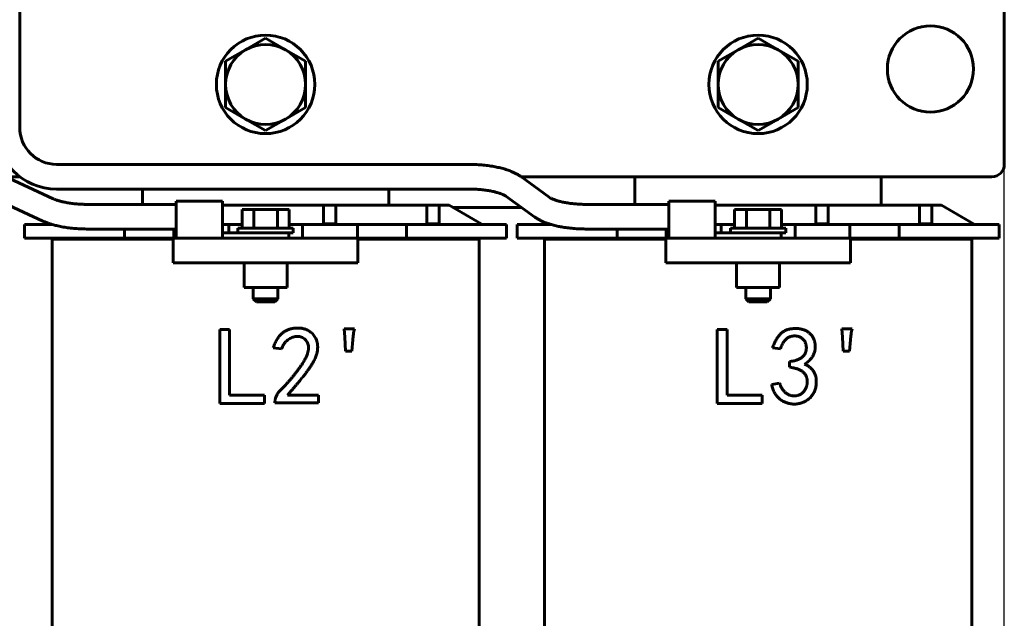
# Model space of a CAD drawing. Header units: millimetres. Extents: x 0 to 297, y 0 to 420.
# Tile 4 of 7: x 92 to 172, y 155 to 204. Entities that reach past the tile are written whole.
import ezdxf

# ---------------------------------------------------------------- set-up
doc = ezdxf.new("R2010")
doc.units = ezdxf.units.MM
doc.linetypes.add('K5LT_BASIC', pattern=[0])
doc.linetypes.add('K5LT_THIN', pattern=[0])
doc.layers.add('Системный слой', color=7, linetype='Continuous')
doc.styles.add('KDIMTEXTSTYLE', font='GOST_AU.SHX', dxfattribs={"width": 0.96, "oblique": 15, "height": 5})
doc.dimstyles.new('KDIMSTYLE (0.50)', dxfattribs={"dimtxt": 5, "dimasz": 1, "dimexe": 2, "dimexo": 0, "dimgap": 1, "dimtad": 1, "dimlfac": 2, "dimtxsty": 'KDIMTEXTSTYLE', "dimsah": 1, "dimcen": 0, "dimdle": 1, "dimadec": 0, "dimazin": 0, "dimtfac": 0.667, "dimtmove": 0, "dimatfit": 3, "dimfxl": 1, "dimtvp": 1, "dimtolj": 1, "dimtzin": 0, "dimarcsym": 0})

# ---------------------------------------------------------------- blocks, each defined once
blk = doc.blocks.new('U7')
at = {"layer": 'Системный слой', "color": 150, "linetype": 'K5LT_BASIC', "lineweight": 60, "true_color": 0x0080ff}
for p, q in [((152.282, 181.083), (151.532, 181.083)), ((153.032, 181.083), (152.282, 181.083))]:
    blk.add_line(p, q, dxfattribs=at)
blk = doc.blocks.new('U8')
at = {"layer": 'Системный слой', "color": 150, "linetype": 'K5LT_BASIC', "lineweight": 60, "true_color": 0x0080ff}
for p, q in [((151.282, 181.333), (152.282, 181.333)), ((152.282, 181.333), (153.282, 181.333))]:
    blk.add_line(p, q, dxfattribs=at)
blk = doc.blocks.new('U9')
at = {"layer": 'Системный слой', "color": 150, "linetype": 'K5LT_BASIC', "lineweight": 60, "true_color": 0x0080ff}
for p, q in [((122.282, 188.928), (122.282, 190.253)), ((122.282, 124.253), (122.282, 126.528))]:
    blk.add_line(p, q, dxfattribs=at)
blk = doc.blocks.new('U10')
at = {"layer": 'Системный слой', "color": 150, "linetype": 'K5LT_BASIC', "lineweight": 60, "true_color": 0x0080ff}
for p, q in [((102.282, 190.253), (102.282, 189.003)), ((102.282, 126.528), (102.282, 124.253))]:
    blk.add_line(p, q, dxfattribs=at)
blk = doc.blocks.new('U12')
at = {"layer": 'Системный слой', "color": 150, "linetype": 'K5LT_BASIC', "lineweight": 60, "true_color": 0x0080ff}
for p, q in [((91.18, 191.253), (92.306, 191.253)), ((133.014, 191.253), (171.282, 191.253))]:
    blk.add_line(p, q, dxfattribs=at)
blk = doc.blocks.new('U13')
at = {"layer": 'Системный слой', "color": 150, "linetype": 'K5LT_BASIC', "lineweight": 60, "true_color": 0x0080ff}
for p, q in [((112.282, 181.083), (111.532, 181.083)), ((113.032, 181.083), (112.282, 181.083))]:
    blk.add_line(p, q, dxfattribs=at)
blk = doc.blocks.new('U14')
at = {"layer": 'Системный слой', "color": 150, "linetype": 'K5LT_BASIC', "lineweight": 60, "true_color": 0x0080ff}
for p, q in [((111.282, 181.333), (112.282, 181.333)), ((112.282, 181.333), (113.282, 181.333))]:
    blk.add_line(p, q, dxfattribs=at)
blk = doc.blocks.new('U18')
at = {"layer": 'Системный слой', "color": 150, "linetype": 'K5LT_BASIC', "lineweight": 60, "true_color": 0x0080ff}
for p, q in [((108.787, 188.928), (116.982, 188.928)), ((117.982, 188.928), (125.382, 188.928)), ((126.382, 188.928), (127.184, 188.928))]:
    blk.add_line(p, q, dxfattribs=at)
blk = doc.blocks.new('U20')
at = {"layer": 'Системный слой', "color": 150, "linetype": 'K5LT_BASIC', "lineweight": 60, "true_color": 0x0080ff}
for p, q in [((99.932, 186.178), (104.782, 186.178)), ((119.782, 186.178), (124.632, 186.178))]:
    blk.add_line(p, q, dxfattribs=at)
blk = doc.blocks.new('U21')
at = {"layer": 'Системный слой', "color": 150, "linetype": 'K5LT_BASIC', "lineweight": 60, "true_color": 0x0080ff}
for p, q in [((148.787, 188.928), (156.982, 188.928)), ((157.982, 188.928), (165.382, 188.928)), ((166.382, 188.928), (167.184, 188.928))]:
    blk.add_line(p, q, dxfattribs=at)
blk = doc.blocks.new('U22')
at = {"layer": 'Системный слой', "color": 150, "linetype": 'K5LT_BASIC', "lineweight": 60, "true_color": 0x0080ff}
for p, q in [((139.932, 186.178), (144.782, 186.178)), ((159.782, 186.178), (164.632, 186.178))]:
    blk.add_line(p, q, dxfattribs=at)
blk = doc.blocks.new('U26')
at = {"layer": 'Системный слой', "color": 150, "linetype": 'K5LT_BASIC', "lineweight": 60, "true_color": 0x0080ff}
for p, q in [((105.024, 189.263), (105.024, 187.758)), ((105.024, 187.758), (105.024, 186.253))]:
    blk.add_line(p, q, dxfattribs=at)
blk = doc.blocks.new('U27')
at = {"layer": 'Системный слой', "color": 150, "linetype": 'K5LT_BASIC', "lineweight": 60, "true_color": 0x0080ff}
for p, q in [((145.024, 189.263), (145.024, 187.758)), ((145.024, 187.758), (145.024, 186.253))]:
    blk.add_line(p, q, dxfattribs=at)
blk = doc.blocks.new('U28')
at = {"layer": 'Системный слой', "color": 150, "linetype": 'K5LT_BASIC', "lineweight": 60, "true_color": 0x0080ff}
for p, q in [((162.282, 188.928), (162.282, 191.253)), ((162.282, 124.253), (162.282, 126.528))]:
    blk.add_line(p, q, dxfattribs=at)
blk = doc.blocks.new('U29')
at = {"layer": 'Системный слой', "color": 150, "linetype": 'K5LT_BASIC', "lineweight": 60, "true_color": 0x0080ff}
for p, q in [((142.282, 191.253), (142.282, 189.003)), ((142.282, 126.528), (142.282, 124.253))]:
    blk.add_line(p, q, dxfattribs=at)
blk = doc.blocks.new('KDIMARROW_01')
at = {"layer": 'Системный слой'}
blk.add_hatch(color=0, dxfattribs=at).paths.add_polyline_path([(0, 0), (-5, 0.658), (-4.5, 0), (-5, -0.658)])
at = {"layer": 'Системный слой', "color": 0, "linetype": 'K5LT_THIN', "lineweight": 18}
for p, q in [((-4.5, 0), (-5, 0.658)), ((-5, 0.658), (0, 0)), ((0, 0), (-5, -0.658)), ((-5, -0.658), (-4.5, 0)), ((0, 0), (-1, 0))]:
    blk.add_line(p, q, dxfattribs=at)

msp = doc.modelspace()

# ---------------------------------------------------------------- linework, layer by layer
at = {"layer": 'Системный слой', "color": 150, "linetype": 'K5LT_BASIC', "lineweight": 60, "true_color": 0x0080ff}
for p, q in [((92.3056, 217.2529), (92.3056, 195.2529)), ((172.2821, 192.2529), (172.2821, 207.7529)), ((112.2821, 202.5056), (110.6571, 201.5674)), ((113.9071, 201.5674), (112.2821, 202.5056)), ((152.2821, 202.5056), (150.6571, 201.5674)), ((153.9071, 201.5674), (152.2821, 202.5056)), ((110.6571, 201.5674), (109.0321, 200.6292)), ((115.5321, 200.6292), (113.9071, 201.5674)), ((150.6571, 201.5674), (149.0321, 200.6292)), ((155.5321, 200.6292), (153.9071, 201.5674)), ((109.0321, 200.6292), (109.0321, 198.7529)), ((115.5321, 198.7529), (115.5321, 200.6292)), ((149.0321, 200.6292), (149.0321, 198.7529)), ((155.5321, 198.7529), (155.5321, 200.6292)), ((109.0321, 198.7529), (109.0321, 196.8765)), ((115.5321, 196.8765), (115.5321, 198.7529)), ((149.0321, 198.7529), (149.0321, 196.8765)), ((155.5321, 196.8765), (155.5321, 198.7529)), ((109.0321, 196.8765), (110.6571, 195.9383)), ((113.9071, 195.9383), (115.5321, 196.8765)), ((149.0321, 196.8765), (150.6571, 195.9383)), ((153.9071, 195.9383), (155.5321, 196.8765)), ((110.6571, 195.9383), (112.2821, 195.0001)), ((112.2821, 195.0001), (113.9071, 195.9383)), ((150.6571, 195.9383), (152.2821, 195.0001)), ((152.2821, 195.0001), (153.9071, 195.9383)), ((95.3056, 192.2529), (128.7664, 192.2529)), ((91.0093, 191.3322), (95.0282, 189.4663)), ((132.9716, 191.2831), (135.3105, 189.5939)), ((95.3056, 190.2529), (128.7664, 190.2529)), ((131.8006, 189.6618), (134.1395, 187.9726)), ((90.167, 189.5182), (94.186, 187.6523)), ((97.8354, 189.0029), (105.0243, 189.0029)), ((105.0243, 189.2629), (108.7868, 189.2629)), ((108.7868, 187.7579), (108.7868, 189.2629)), ((116.9821, 187.4279), (116.9821, 188.9279)), ((116.9821, 188.9279), (117.9821, 188.9279)), ((117.9821, 188.9279), (117.9821, 187.4279)), ((125.3821, 188.9279), (126.3821, 188.9279)), ((125.3821, 187.4279), (125.3821, 188.9279)), ((126.3821, 188.9279), (126.3821, 187.4279)), ((129.7821, 187.4279), (127.184, 188.9279)), ((133.0591, 188.7529), (127.4871, 188.7529)), ((138.3447, 189.0029), (145.0243, 189.0029)), ((145.0243, 189.2629), (148.7868, 189.2629)), ((148.7868, 187.7579), (148.7868, 189.2629)), ((156.9821, 188.9279), (157.9821, 188.9279)), ((156.9821, 187.4279), (156.9821, 188.9279)), ((157.9821, 188.9279), (157.9821, 187.4279)), ((165.3821, 187.4279), (165.3821, 188.9279)), ((165.3821, 188.9279), (166.3821, 188.9279)), ((166.3821, 188.9279), (166.3821, 187.4279)), ((169.7821, 187.4279), (167.184, 188.9279)), ((110.3768, 188.5829), (111.3295, 188.5829)), ((110.3768, 188.5829), (110.3768, 187.0829)), ((111.3295, 188.5829), (113.2347, 188.5829)), ((111.3295, 188.5829), (111.3295, 187.0829)), ((113.2347, 188.5829), (113.2347, 187.0829)), ((113.2347, 188.5829), (114.1874, 188.5829)), ((114.1874, 188.5829), (114.1874, 187.0829)), ((150.3768, 188.5829), (151.3295, 188.5829)), ((150.3768, 188.5829), (150.3768, 187.0829)), ((151.3295, 188.5829), (153.2347, 188.5829)), ((151.3295, 188.5829), (151.3295, 187.0829)), ((153.2347, 188.5829), (153.2347, 187.0829)), ((153.2347, 188.5829), (154.1874, 188.5829)), ((154.1874, 188.5829), (154.1874, 187.0829)), ((92.7071, 186.2529), (92.7071, 187.3779)), ((92.7071, 187.3779), (94.9253, 187.3779)), ((94.7821, 187.422), (94.7821, 187.3779)), ((108.7868, 186.562), (108.7868, 187.7579)), ((108.7868, 187.3779), (109.2821, 187.3779)), ((110.3768, 187.3779), (109.2821, 187.3779)), ((109.2821, 187.3779), (109.2821, 186.6829)), ((115.2821, 187.3779), (114.1874, 187.3779)), ((115.2821, 187.3779), (116.2821, 187.3779)), ((115.2821, 186.2529), (115.2821, 187.3779)), ((116.2821, 187.3779), (118.736, 187.3779)), ((117.9821, 187.4279), (116.9821, 187.4279)), ((116.9821, 187.3779), (116.9821, 187.4279)), ((117.9821, 187.3779), (117.9821, 187.4279)), ((118.736, 187.3779), (119.736, 187.3779)), ((121.486, 187.3779), (119.736, 187.3779)), ((119.736, 187.3779), (119.736, 186.2529)), ((121.986, 187.3779), (121.486, 187.3779)), ((123.736, 187.3779), (121.986, 187.3779)), ((123.736, 187.3779), (124.736, 187.3779)), ((123.736, 186.2529), (123.736, 187.3779)), ((124.736, 187.3779), (126.8571, 187.3779)), ((126.3821, 187.4279), (125.3821, 187.4279)), ((125.3821, 187.3779), (125.3821, 187.4279)), ((126.3821, 187.3779), (126.3821, 187.4279)), ((126.8571, 187.3779), (131.8571, 187.3779)), ((129.7821, 187.4279), (129.7821, 187.3779)), ((131.8571, 186.2529), (131.8571, 187.3779)), ((132.7071, 187.3779), (135.4345, 187.3779)), ((132.7071, 186.2529), (132.7071, 187.3779)), ((134.9692, 187.5359), (134.7821, 187.4279)), ((134.7821, 187.4279), (134.7821, 187.3779)), ((148.7868, 186.562), (148.7868, 187.7579)), ((148.7868, 187.3779), (149.2821, 187.3779)), ((150.3768, 187.3779), (149.2821, 187.3779)), ((149.2821, 187.3779), (149.2821, 186.6829)), ((155.2821, 187.3779), (154.1874, 187.3779)), ((155.2821, 187.3779), (156.2821, 187.3779)), ((155.2821, 186.2529), (155.2821, 187.3779)), ((156.2821, 187.3779), (158.736, 187.3779)), ((156.9821, 187.3779), (156.9821, 187.4279)), ((157.9821, 187.4279), (156.9821, 187.4279)), ((157.9821, 187.3779), (157.9821, 187.4279)), ((158.736, 187.3779), (159.736, 187.3779)), ((159.736, 187.3779), (159.736, 186.2529)), ((161.486, 187.3779), (159.736, 187.3779)), ((161.986, 187.3779), (161.486, 187.3779)), ((163.736, 187.3779), (161.986, 187.3779)), ((163.736, 186.2529), (163.736, 187.3779)), ((163.736, 187.3779), (164.736, 187.3779)), ((164.736, 187.3779), (166.8571, 187.3779)), ((166.3821, 187.4279), (165.3821, 187.4279)), ((165.3821, 187.3779), (165.3821, 187.4279)), ((166.3821, 187.3779), (166.3821, 187.4279)), ((166.8571, 187.3779), (171.8571, 187.3779)), ((169.7821, 187.4279), (169.7821, 187.3779)), ((171.8571, 186.2529), (171.8571, 187.3779)), ((97.8354, 187.0029), (105.0243, 187.0029)), ((100.8282, 187.0029), (100.8282, 186.2529)), ((104.8282, 186.2529), (104.8282, 187.0029)), ((108.7868, 186.6829), (110.8656, 186.6829)), ((108.7868, 186.2529), (108.7868, 186.562)), ((110.0321, 187.0829), (110.0321, 186.6829)), ((110.0321, 187.0829), (114.5321, 187.0829)), ((110.8656, 186.6829), (114.5321, 186.6829)), ((114.1591, 186.2529), (114.1591, 186.6829)), ((114.5321, 187.0829), (114.5321, 186.6829)), ((138.3447, 187.0029), (145.0243, 187.0029)), ((140.8282, 187.0029), (140.8282, 186.2529)), ((144.8282, 186.2529), (144.8282, 187.0029)), ((148.7868, 186.6829), (150.8656, 186.6829)), ((148.7868, 186.2529), (148.7868, 186.562)), ((150.0321, 187.0829), (150.0321, 186.6829)), ((150.0321, 187.0829), (154.5321, 187.0829)), ((150.8656, 186.6829), (154.5321, 186.6829)), ((154.1591, 186.2529), (154.1591, 186.6829)), ((154.5321, 187.0829), (154.5321, 186.6829)), ((92.7071, 186.2529), (97.7071, 186.2529)), ((94.9321, 186.1779), (99.9321, 186.1779)), ((94.9321, 129.2029), (94.9321, 186.1779)), ((97.7071, 186.2529), (99.8282, 186.2529)), ((100.8282, 186.2529), (99.8282, 186.2529)), ((100.8282, 186.2529), (102.5782, 186.2529)), ((100.9321, 186.2529), (100.9321, 186.1779)), ((102.5782, 186.2529), (103.0782, 186.2529)), ((103.0782, 186.2529), (104.7821, 186.2529)), ((104.7821, 186.2529), (119.7821, 186.2529)), ((104.7821, 184.2529), (104.7821, 186.2529)), ((119.7821, 186.2529), (121.486, 186.2529)), ((119.7821, 184.2529), (119.7821, 186.2529)), ((121.486, 186.2529), (121.986, 186.2529)), ((121.986, 186.2529), (123.736, 186.2529)), ((123.6321, 186.2529), (123.6321, 186.1779)), ((124.736, 186.2529), (123.736, 186.2529)), ((124.6321, 186.1779), (129.6321, 186.1779)), ((124.736, 186.2529), (126.8571, 186.2529)), ((126.8571, 186.2529), (131.8571, 186.2529)), ((129.6321, 129.2029), (129.6321, 186.1779)), ((132.7071, 186.2529), (137.7071, 186.2529)), ((134.9321, 129.2029), (134.9321, 186.1779)), ((134.9321, 186.1779), (139.9321, 186.1779)), ((137.7071, 186.2529), (139.8282, 186.2529)), ((140.8282, 186.2529), (139.8282, 186.2529)), ((140.8282, 186.2529), (142.5782, 186.2529)), ((140.9321, 186.2529), (140.9321, 186.1779)), ((142.5782, 186.2529), (143.0782, 186.2529)), ((143.0782, 186.2529), (144.7821, 186.2529)), ((144.7821, 186.2529), (159.7821, 186.2529)), ((144.7821, 184.2529), (144.7821, 186.2529)), ((159.7821, 184.2529), (159.7821, 186.2529)), ((159.7821, 186.2529), (161.486, 186.2529)), ((161.486, 186.2529), (161.986, 186.2529)), ((161.986, 186.2529), (163.736, 186.2529)), ((163.6321, 186.2529), (163.6321, 186.1779)), ((164.736, 186.2529), (163.736, 186.2529)), ((164.6321, 186.1779), (169.6321, 186.1779)), ((164.736, 186.2529), (166.8571, 186.2529)), ((166.8571, 186.2529), (171.8571, 186.2529)), ((169.6321, 129.2029), (169.6321, 186.1779)), ((104.7821, 184.2529), (119.7821, 184.2529)), ((110.5321, 182.2529), (110.5321, 184.2529)), ((114.0321, 182.2529), (114.0321, 184.2529)), ((144.7821, 184.2529), (159.7821, 184.2529)), ((150.5321, 182.2529), (150.5321, 184.2529)), ((154.0321, 182.2529), (154.0321, 184.2529)), ((114.0321, 182.2529), (110.5321, 182.2529)), ((111.2821, 181.3329), (111.2821, 182.2529)), ((113.2821, 181.3329), (113.2821, 182.2529)), ((154.0321, 182.2529), (150.5321, 182.2529)), ((151.2821, 181.3329), (151.2821, 182.2529)), ((153.2821, 181.3329), (153.2821, 182.2529)), ((111.5321, 181.0829), (111.2821, 181.3329)), ((113.0321, 181.0829), (113.2821, 181.3329)), ((151.5321, 181.0829), (151.2821, 181.3329)), ((153.0321, 181.0829), (153.2821, 181.3329)), ((108.5512, 178.8363), (109.3582, 178.8363)), ((108.5512, 172.8363), (108.5512, 178.8363)), ((109.3582, 178.8363), (109.3582, 173.5029)), ((118.7266, 178.2047), (118.6565, 178.9064)), ((118.6565, 178.9064), (119.4986, 178.9064)), ((148.9722, 172.8363), (148.9722, 178.8363)), ((148.9722, 178.8363), (149.7793, 178.8363)), ((149.7793, 178.8363), (149.7793, 173.5029)), ((159.0775, 178.9064), (159.9196, 178.9064)), ((159.1477, 178.2047), (159.0775, 178.9064)), ((118.7617, 177.0819), (118.7266, 178.2047)), ((119.3582, 177.9941), (119.288, 177.0819)), ((159.1828, 177.0819), (159.1477, 178.2047)), ((159.7793, 177.9941), (159.7091, 177.0819)), ((113.5687, 177.2573), (112.9021, 177.3626)), ((119.288, 177.0819), (118.7617, 177.0819)), ((154.0951, 177.2573), (153.4635, 177.3626)), ((159.7091, 177.0819), (159.1828, 177.0819)), ((154.8319, 175.7836), (154.8319, 176.2398)), ((153.3933, 174.3801), (154.0249, 174.4854)), ((112.2003, 172.8363), (108.5512, 172.8363)), ((109.3582, 173.5029), (112.2003, 173.5029)), ((112.2003, 173.5029), (112.2003, 172.8363)), ((113.0424, 172.8713), (113.0424, 173.0117)), ((116.5863, 172.8713), (113.0424, 172.8713)), ((114.06, 173.5029), (116.5863, 173.5029)), ((116.5863, 173.5029), (116.5863, 172.8713)), ((152.6214, 172.8363), (148.9722, 172.8363)), ((149.7793, 173.5029), (152.6214, 173.5029)), ((152.6214, 173.5029), (152.6214, 172.8363))]:
    msp.add_line(p, q, dxfattribs=at)
for centre, radius in [((166.2821, 200.0029), 3.5), ((112.2821, 198.7529), 4), ((152.2821, 198.7529), 4)]:
    msp.add_circle(centre, radius, dxfattribs=at)
for centre, radius, start, end in [((112.2821, 198.7529), 3.25, 120, 180), ((112.2821, 198.7529), 3.25, 60, 120), ((112.2821, 198.7529), 3.25, 0, 60), ((152.2821, 198.7529), 3.25, 120, 180), ((152.2821, 198.7529), 3.25, 60, 120), ((152.2821, 198.7529), 3.25, 0, 60), ((112.2821, 198.7529), 3.25, 180, 240), ((112.2821, 198.7529), 3.25, 300, 0), ((152.2821, 198.7529), 3.25, 180, 240), ((152.2821, 198.7529), 3.25, 300, 0), ((95.3056, 195.2529), 5, 180, 270), ((95.3056, 195.2529), 3, 180, 270), ((112.2821, 198.7529), 3.25, 240, 300), ((152.2821, 198.7529), 3.25, 240, 300), ((171.2821, 192.2529), 1, 270, 0)]:
    msp.add_arc(centre, radius, start, end, dxfattribs=at)
for points, knots in [([(128.7664, 192.2529), (128.9477, 192.2529), (129.129, 192.249), (129.4863, 192.2337), (129.6622, 192.2224), (130.0064, 192.1928), (130.1747, 192.1745), (130.502, 192.1315), (130.661, 192.1069), (130.9682, 192.0516), (131.1165, 192.0211), (131.4009, 191.9547), (131.5373, 191.9189), (131.7106, 191.8679), (131.7518, 191.8553), (131.9161, 191.8034), (132.0351, 191.7616), (132.2459, 191.6792), (132.3388, 191.6396), (132.5007, 191.5638), (132.5707, 191.5285), (132.68, 191.469), (132.7206, 191.4458), (132.7955, 191.4009), (132.83, 191.3793), (132.9006, 191.3332), (132.9366, 191.3084), (132.9716, 191.2831)], [0, 0, 0, 0, 2.0559959, 2.0559959, 4.0780612, 4.0780612, 6.0644509, 6.0644509, 8.0154571, 8.0154571, 9.9287654, 9.9287654, 11.7990301, 11.7990301, 12.3910898, 12.3910898, 14.1857643, 14.1857643, 15.6937505, 15.6937505, 16.906597, 16.906597, 17.6449211, 17.6449211, 18.2964831, 18.2964831, 19, 19, 19, 19]), ([(128.7664, 190.2529), (128.9194, 190.2529), (129.0724, 190.2496), (129.3729, 190.2367), (129.5204, 190.2272), (129.807, 190.2025), (129.9462, 190.1874), (130.2135, 190.1522), (130.3419, 190.1322), (130.5854, 190.0883), (130.7007, 190.0645), (130.916, 190.014), (131.0163, 189.9875), (131.1312, 189.9535), (131.1521, 189.9472), (131.1885, 189.9358), (131.2043, 189.9308), (131.2599, 189.9128), (131.2984, 189.8996), (131.3528, 189.8801), (131.3697, 189.8739), (131.3941, 189.8647), (131.4018, 189.8617), (131.4171, 189.8558), (131.4246, 189.8529), (131.4978, 189.824), (131.5575, 189.7977), (131.6525, 189.7515), (131.6908, 189.7309), (131.7483, 189.6971), (131.7702, 189.683), (131.7925, 189.6676), (131.7967, 189.6646), (131.8006, 189.6618)], [0, 0, 0, 0, 1.9166432, 1.9166432, 3.7984839, 3.7984839, 5.6406003, 5.6406003, 7.438879, 7.438879, 9.1869643, 9.1869643, 10.8757336, 10.8757336, 11.2577578, 11.2577578, 11.5555603, 11.5555603, 12.3231824, 12.3231824, 12.6830712, 12.6830712, 12.8518, 12.8518, 13.0205288, 13.0205288, 14.5102131, 14.5102131, 15.7601958, 15.7601958, 16.7514463, 16.7514463, 17, 17, 17, 17]), ([(135.3105, 189.5939), (135.3173, 189.589), (135.3248, 189.5838), (135.3372, 189.5755), (135.3414, 189.5727), (135.3548, 189.564), (135.3645, 189.558), (135.3938, 189.5403), (135.415, 189.5281), (135.4559, 189.5062), (135.4744, 189.4967), (135.5327, 189.468), (135.5762, 189.4482), (135.6847, 189.4027), (135.7521, 189.3771), (135.8717, 189.336), (135.9201, 189.3204), (136.0544, 189.2796), (136.144, 189.2551), (136.3407, 189.2068), (136.4489, 189.1831), (136.6743, 189.1397), (136.7915, 189.12), (137.0408, 189.0837), (137.1735, 189.0674), (137.4477, 189.0398), (137.5895, 189.0286), (137.8797, 189.0119), (138.0281, 189.0065), (138.2329, 189.0033), (138.2888, 189.0029), (138.3447, 189.0029)], [0, 0, 0, 0, 0.4252093, 0.4252093, 0.637194, 0.637194, 1.0611635, 1.0611635, 1.8384644, 1.8384644, 2.4121513, 2.4121513, 3.5492063, 3.5492063, 5.014668, 5.014668, 5.9389883, 5.9389883, 7.4757556, 7.4757556, 9.1487096, 9.1487096, 10.8216637, 10.8216637, 12.6045771, 12.6045771, 14.4317525, 14.4317525, 16.2993569, 16.2993569, 17, 17, 17, 17]), ([(95.0282, 189.4663), (95.038, 189.4617), (95.048, 189.4572), (95.0686, 189.448), (95.079, 189.4434), (95.1112, 189.4295), (95.1335, 189.4203), (95.2088, 189.3901), (95.265, 189.3693), (95.3621, 189.3362), (95.4006, 189.3238), (95.5198, 189.287), (95.6046, 189.2632), (95.7875, 189.217), (95.8863, 189.1947), (96.1013, 189.1512), (96.2184, 189.1305), (96.4661, 189.0924), (96.5971, 189.0754), (96.8685, 189.0461), (97.009, 189.034), (97.239, 189.0191), (97.3273, 189.0145), (97.4617, 189.0093), (97.5074, 189.0078), (97.6021, 189.0053), (97.651, 189.0043), (97.7451, 189.0031), (97.7903, 189.0029), (97.8354, 189.0029)], [0, 0, 0, 0, 0.3554606, 0.3554606, 0.7109212, 0.7109212, 1.4218423, 1.4218423, 3.0214149, 3.0214149, 4.0081011, 4.0081011, 5.9814736, 5.9814736, 8.057378, 8.057378, 10.3260037, 10.3260037, 12.7059176, 12.7059176, 15.1462805, 15.1462805, 16.647693, 16.647693, 17.4192334, 17.4192334, 18.2422152, 18.2422152, 19, 19, 19, 19]), ([(134.1395, 187.9726), (134.209, 187.9224), (134.2821, 187.8747), (134.3929, 187.8086), (134.4287, 187.7882), (134.5016, 187.7483), (134.5386, 187.7288), (134.5989, 187.6984), (134.6217, 187.6872), (134.701, 187.6491), (134.7586, 187.623), (134.8596, 187.5797), (134.9024, 187.5622), (134.9536, 187.542), (134.9612, 187.5388), (135.0518, 187.5058), (135.1326, 187.4747), (135.2884, 187.4224), (135.3617, 187.4003), (135.4576, 187.3707), (135.4815, 187.3641), (135.5654, 187.3403), (135.6265, 187.3238), (135.8127, 187.2761), (135.9404, 187.2467), (136.1864, 187.1962), (136.3038, 187.1744), (136.5784, 187.1288), (136.7371, 187.1062), (137.0631, 187.0673), (137.2304, 187.051), (137.5721, 187.0252), (137.7465, 187.0157), (138.0623, 187.0052), (138.2035, 187.0029), (138.3447, 187.0029)], [0, 0, 0, 0, 1.3976303, 1.3976303, 2.0500224, 2.0500224, 2.7015669, 2.7015669, 3.0928802, 3.0928802, 4.0489759, 4.0489759, 4.7322424, 4.7322424, 4.8544327, 4.8544327, 6.1148443, 6.1148443, 7.1645888, 7.1645888, 7.4974463, 7.4974463, 8.343136, 8.343136, 10.0345154, 10.0345154, 11.5190342, 11.5190342, 13.4434604, 13.4434604, 15.4038397, 15.4038397, 17.3987465, 17.3987465, 19, 19, 19, 19]), ([(94.186, 187.6523), (94.2847, 187.6064), (94.3879, 187.5632), (94.5254, 187.5108), (94.5565, 187.4993), (94.613, 187.479), (94.6383, 187.4701), (94.6979, 187.4496), (94.7323, 187.4381), (94.7721, 187.4252), (94.777, 187.4235), (94.8299, 187.4073), (94.8774, 187.3925), (94.9343, 187.3751), (94.9436, 187.3724), (95.0668, 187.3366), (95.1843, 187.3056), (95.4446, 187.2435), (95.5885, 187.2132), (95.8869, 187.1578), (96.0417, 187.133), (96.3604, 187.0892), (96.5245, 187.0704), (96.8604, 187.0393), (97.0322, 187.0271), (97.3815, 187.0097), (97.5591, 187.0046), (97.7697, 187.003), (97.8026, 187.0029), (97.8354, 187.0029)], [0, 0, 0, 0, 2.0167105, 2.0167105, 2.5967925, 2.5967925, 3.0615677, 3.0615677, 3.6812113, 3.6812113, 3.7704057, 3.7704057, 4.6069471, 4.6069471, 4.7656302, 4.7656302, 6.7280276, 6.7280276, 8.9978719, 8.9978719, 11.3194114, 11.3194114, 13.6857466, 13.6857466, 16.0950013, 16.0950013, 18.5468867, 18.5468867, 19, 19, 19, 19]), ([(112.9021, 177.3626), (112.9256, 177.4278), (112.9714, 177.5548), (113.0503, 177.7356), (113.1317, 177.9039), (113.218, 178.0586), (113.311, 178.1985), (113.4085, 178.3251), (113.5108, 178.4384), (113.6185, 178.5381), (113.731, 178.626), (113.8493, 178.7023), (113.9718, 178.7689), (114.0989, 178.8254), (114.231, 178.8709), (114.3687, 178.9041), (114.5106, 178.9298), (114.6074, 178.9376), (114.6565, 178.9415)], [0, 0, 0, 0, 0.082418, 0.1603497, 0.2342482, 0.3045452, 0.3706461, 0.4337613, 0.4942528, 0.5518037, 0.6079209, 0.6637471, 0.7187966, 0.7734135, 0.8289231, 0.8846043, 0.9415582, 1, 1, 1, 1]), ([(114.6565, 178.9415), (114.7136, 178.9461), (114.8247, 178.955), (114.9876, 178.9567), (115.1413, 178.9461), (115.2886, 178.9259), (115.4324, 178.8902), (115.5766, 178.8375), (115.7225, 178.7663), (115.8698, 178.679), (116.0141, 178.5722), (116.1449, 178.4378), (116.2602, 178.2785), (116.3633, 178.0983), (116.4465, 177.8957), (116.4965, 177.67), (116.5148, 177.4252), (116.5048, 177.2092), (116.4802, 177.0265), (116.4458, 176.8805), (116.3962, 176.7285), (116.3378, 176.5681), (116.2603, 176.4032), (116.1731, 176.2302), (116.0687, 176.0523), (115.974, 175.8986), (115.8882, 175.7706), (115.8164, 175.6662), (115.7379, 175.5547), (115.6498, 175.4379), (115.5567, 175.3132), (115.4566, 175.1816), (115.3486, 175.0443), (115.2339, 174.8995), (115.1121, 174.7477), (114.9825, 174.5896), (114.8452, 174.4257), (114.7024, 174.2537), (114.5522, 174.0751), (114.3947, 173.89), (114.2292, 173.6993), (114.1171, 173.5692), (114.06, 173.5029)], [0, 0, 0, 0, 0.0231066, 0.0449378, 0.0655931, 0.085179, 0.1047905, 0.1252321, 0.146947, 0.1701294, 0.1941955, 0.2191421, 0.2453748, 0.2732971, 0.3026794, 0.3333104, 0.3660738, 0.4013869, 0.4202566, 0.4403369, 0.4617676, 0.484702, 0.5090853, 0.5351729, 0.5627921, 0.5922081, 0.6079503, 0.6249052, 0.6433192, 0.6629144, 0.6838717, 0.7060522, 0.7295644, 0.7543029, 0.7805141, 0.8080636, 0.8367079, 0.8667163, 0.8982007, 0.9307825, 0.9647093, 1, 1, 1, 1]), ([(119.4986, 178.9064), (119.4668, 178.7548), (119.4035, 178.4532), (119.3733, 178.1466), (119.3582, 177.9941)], [0, 0, 0, 0, 0.5027795, 1, 1, 1, 1]), ([(153.4635, 177.3626), (153.5003, 177.4642), (153.572, 177.6622), (153.7061, 177.9407), (153.8617, 178.1916), (154.0075, 178.381), (154.1356, 178.5171), (154.2419, 178.6047), (154.3545, 178.6844), (154.4764, 178.7511), (154.6062, 178.808), (154.7446, 178.8515), (154.8906, 178.8853), (155.0427, 178.9083), (155.196, 178.9205), (155.3466, 178.9254), (155.4923, 178.9178), (155.6337, 178.9049), (155.7695, 178.8795), (155.9005, 178.8461), (156.026, 178.8013), (156.1474, 178.75), (156.2608, 178.6888), (156.3676, 178.6217), (156.4632, 178.5438), (156.5531, 178.4615), (156.6303, 178.3678), (156.7016, 178.2685), (156.7638, 178.1612), (156.8153, 178.0463), (156.8584, 177.9273), (156.8906, 177.8041), (156.9146, 177.6788), (156.9259, 177.5499), (156.9272, 177.4192), (156.9179, 177.2854), (156.8981, 177.149), (156.8688, 177.0105), (156.8267, 176.8721), (156.7661, 176.7375), (156.6891, 176.6075), (156.5957, 176.4818), (156.4862, 176.3606), (156.359, 176.2454), (156.2171, 176.1326), (156.1134, 176.0644), (156.06, 176.0292)], [0, 0, 0, 0, 0.0474644, 0.0924887, 0.135475, 0.1769674, 0.1972903, 0.2174162, 0.2373714, 0.2578142, 0.2783543, 0.2995383, 0.3214187, 0.3441338, 0.3670489, 0.3889408, 0.4102756, 0.4311237, 0.4512424, 0.4709051, 0.4904653, 0.5097307, 0.5287159, 0.5470332, 0.5650435, 0.5828138, 0.6005035, 0.6182453, 0.6364913, 0.6548865, 0.6734863, 0.6919963, 0.7107705, 0.7294984, 0.7487196, 0.7681758, 0.7883602, 0.8091874, 0.8303141, 0.8517809, 0.8738761, 0.8965984, 0.9204467, 0.9454984, 0.97192, 1, 1, 1, 1]), ([(159.9196, 178.9064), (159.8878, 178.7548), (159.8246, 178.4532), (159.7943, 178.1466), (159.7793, 177.9941)], [0, 0, 0, 0, 0.5027795, 1, 1, 1, 1]), ([(113.0424, 173.0117), (113.0467, 173.0552), (113.0551, 173.1415), (113.0847, 173.2686), (113.1264, 173.3927), (113.1812, 173.5137), (113.249, 173.6317), (113.3322, 173.7442), (113.4252, 173.8561), (113.5365, 173.962), (113.6564, 174.0745), (113.7806, 174.2034), (113.9151, 174.3441), (114.0545, 174.5026), (114.2047, 174.6732), (114.3599, 174.861), (114.5237, 175.0623), (114.6917, 175.2735), (114.8563, 175.4856), (115.0079, 175.6912), (115.1459, 175.8831), (115.2689, 176.0621), (115.3739, 176.2302), (115.465, 176.3848), (115.5428, 176.5256), (115.6204, 176.6938), (115.6936, 176.8878), (115.7511, 177.1082), (115.7772, 177.3121), (115.7669, 177.4996), (115.7266, 177.6706), (115.6562, 177.8258), (115.5574, 177.9656), (115.4312, 178.0849), (115.2872, 178.1832), (115.127, 178.2492), (114.9556, 178.2825), (114.7763, 178.2795), (114.5955, 178.2474), (114.4155, 178.1915), (114.2419, 178.105), (114.0718, 177.9971), (113.9143, 177.8581), (113.7758, 177.6869), (113.658, 177.4845), (113.5992, 177.3349), (113.5687, 177.2573)], [0, 0, 0, 0, 0.0155287, 0.0308642, 0.04632, 0.0620533, 0.0780793, 0.0946407, 0.1118158, 0.1298049, 0.1492158, 0.1703673, 0.1934894, 0.2184957, 0.245488, 0.2743887, 0.3051868, 0.3378863, 0.3704218, 0.4007344, 0.4288022, 0.4545463, 0.4780315, 0.4993181, 0.5184278, 0.535259, 0.5652147, 0.5921015, 0.6161602, 0.6380887, 0.6585443, 0.6783481, 0.6983685, 0.7190874, 0.7398698, 0.7600558, 0.7803153, 0.8015928, 0.8234931, 0.8454849, 0.8684476, 0.8923113, 0.9169977, 0.9428597, 0.9703611, 1, 1, 1, 1]), ([(154.8319, 176.2398), (154.8914, 176.2458), (155.0065, 176.2576), (155.1719, 176.2887), (155.3251, 176.3238), (155.4654, 176.3683), (155.5933, 176.4202), (155.7092, 176.4792), (155.8118, 176.5477), (155.9018, 176.6233), (155.9806, 176.7055), (156.047, 176.7942), (156.1024, 176.8887), (156.1456, 176.9895), (156.1761, 177.0966), (156.198, 177.2092), (156.2044, 177.3278), (156.2021, 177.45), (156.1891, 177.5709), (156.1612, 177.6855), (156.1221, 177.7915), (156.072, 177.89), (156.0067, 177.9777), (155.9312, 178.0576), (155.8431, 178.1282), (155.7446, 178.1887), (155.6393, 178.2382), (155.5314, 178.2785), (155.4211, 178.3026), (155.3097, 178.3157), (155.1962, 178.3178), (155.0814, 178.3036), (154.9647, 178.2788), (154.847, 178.2417), (154.7299, 178.1892), (154.6201, 178.1134), (154.5174, 178.0183), (154.4183, 177.9056), (154.329, 177.7706), (154.2427, 177.6181), (154.1631, 177.4455), (154.1184, 177.3218), (154.0951, 177.2573)], [0, 0, 0, 0, 0.0346279, 0.0670302, 0.097477, 0.1256632, 0.1522368, 0.1773884, 0.2009232, 0.2235527, 0.2453943, 0.2667337, 0.2876601, 0.3086917, 0.3301416, 0.3521026, 0.3749979, 0.3988532, 0.4228625, 0.4453314, 0.4670165, 0.488239, 0.5090779, 0.5302096, 0.5518132, 0.5742469, 0.597043, 0.6191997, 0.6408208, 0.6623075, 0.6841505, 0.7063853, 0.7292324, 0.7532102, 0.7778108, 0.803296, 0.8301304, 0.8587779, 0.8900428, 0.9237671, 0.9602734, 1, 1, 1, 1]), ([(156.06, 176.0292), (156.1384, 175.9921), (156.2918, 175.9195), (156.4971, 175.7725), (156.6733, 175.5993), (156.7952, 175.4334), (156.8776, 175.2888), (156.9267, 175.1699), (156.9642, 175.043), (156.9913, 174.9086), (157.0085, 174.7661), (157.0128, 174.6153), (157.0077, 174.456), (156.9908, 174.2914), (156.9637, 174.1263), (156.9202, 173.9672), (156.8646, 173.8161), (156.7951, 173.6726), (156.711, 173.5379), (156.6118, 173.4123), (156.5017, 173.2932), (156.3769, 173.1854), (156.2446, 173.0872), (156.1058, 173.0022), (155.9629, 172.9305), (155.8154, 172.8729), (155.6635, 172.8299), (155.5073, 172.8003), (155.3465, 172.7829), (155.1831, 172.781), (155.02, 172.7907), (154.8613, 172.8151), (154.7074, 172.8476), (154.5596, 172.8958), (154.4163, 172.9533), (154.2801, 173.0256), (154.1486, 173.1082), (154.0232, 173.2022), (153.9058, 173.3089), (153.799, 173.428), (153.7019, 173.5577), (153.6198, 173.7011), (153.5441, 173.8535), (153.4832, 174.0191), (153.4299, 174.195), (153.4057, 174.3175), (153.3933, 174.3801)], [0, 0, 0, 0, 0.0353833, 0.0692705, 0.1025623, 0.13598, 0.1530165, 0.1704708, 0.18839, 0.2069955, 0.2264245, 0.246968, 0.2685728, 0.2915207, 0.3145081, 0.3368773, 0.3587738, 0.3802259, 0.4019327, 0.4234948, 0.4455346, 0.4681122, 0.4907681, 0.5127759, 0.5345433, 0.5560063, 0.5773522, 0.5989781, 0.6208696, 0.6433506, 0.6656967, 0.6875237, 0.70891, 0.7299007, 0.7509362, 0.7719157, 0.7928347, 0.8143218, 0.8358715, 0.8575523, 0.8795708, 0.9019429, 0.9249779, 0.949008, 0.973929, 1, 1, 1, 1]), ([(154.0249, 174.4854), (154.0498, 174.4118), (154.0987, 174.2673), (154.2043, 174.0677), (154.3306, 173.8876), (154.4518, 173.7528), (154.5613, 173.6607), (154.6477, 173.6004), (154.7384, 173.5487), (154.8362, 173.5108), (154.9373, 173.4782), (155.0444, 173.4598), (155.1556, 173.4494), (155.2701, 173.4476), (155.3841, 173.458), (155.4942, 173.4788), (155.5987, 173.5097), (155.6971, 173.5527), (155.7881, 173.6084), (155.875, 173.6718), (155.9547, 173.7481), (156.0262, 173.8348), (156.0909, 173.9279), (156.1469, 174.0251), (156.1931, 174.1259), (156.2276, 174.2303), (156.2545, 174.3374), (156.2693, 174.4481), (156.2764, 174.562), (156.2717, 174.6776), (156.26, 174.7917), (156.2359, 174.9008), (156.2036, 175.0029), (156.1634, 175.1), (156.1111, 175.1887), (156.0509, 175.2717), (155.9815, 175.3479), (155.9011, 175.4169), (155.8107, 175.481), (155.7083, 175.5401), (155.5923, 175.5921), (155.4652, 175.6422), (155.3245, 175.6844), (155.1719, 175.7233), (155.0063, 175.7572), (154.8913, 175.7746), (154.8319, 175.7836)], [0, 0, 0, 0, 0.0421545, 0.0827972, 0.1221768, 0.1614951, 0.1808753, 0.1998131, 0.218676, 0.2374728, 0.2566836, 0.2763067, 0.2964043, 0.3173563, 0.3383914, 0.3585206, 0.3781819, 0.3974704, 0.416687, 0.4360372, 0.4558515, 0.476407, 0.4970419, 0.5173929, 0.5373034, 0.5571791, 0.5770478, 0.5972554, 0.617769, 0.6389669, 0.6600494, 0.6800419, 0.6995475, 0.7182171, 0.7369917, 0.7553545, 0.7738496, 0.792872, 0.8127936, 0.8339915, 0.8570584, 0.8818013, 0.9081599, 0.9368209, 0.9673369, 1, 1, 1, 1])]:
    msp.add_open_spline(points, degree=3, knots=knots, dxfattribs=at)

# ---------------------------------------------------------------- block references
at = {"layer": 'Системный слой'}
for name in ['U12', 'U29', 'U28', 'U10', 'U9', 'U26', 'U18', 'U27', 'U21', 'U20', 'U22', 'U14', 'U13', 'U8', 'U7']:
    msp.add_blockref(name, (0, 0), dxfattribs=at)

# ---------------------------------------------------------------- dimensions: what is measured, and where the dimension line sits
at = {"layer": 'Системный слой', "color": 7}
msp.add_linear_dim(base=(52.2821, 245.2529), p1=(172.2821, 123.5029), p2=(52.2821, 123.5029), location=(112.2821, 245.2529), text='\\H5.0;\\W0.965;\\Q15;\\H5.0;\\W0.965;\\Q15;\\Q15;Ш', dimstyle='KDIMSTYLE (0.50)', override={"dimexo": 0, "dimblk1": 'KDIMARROW_01', "dimblk2": 'KDIMARROW_01', "dimse1": 0, "dimse2": 0, "dimclrt": 7, "dimtolj": 1}, dxfattribs=at).render()
msp.add_linear_dim(base=(42.2821, 106.7529), p1=(99.2821, 235.2529), p2=(63.0321, 106.7529), angle=90, location=(42.2821, 171.0029), text='\\H5.0;\\W0.965;\\Q15;\\H5.0;\\W0.965;\\Q15;\\Q15;В', dimstyle='KDIMSTYLE (0.50)', override={"dimexo": 0, "dimblk1": 'KDIMARROW_01', "dimblk2": 'KDIMARROW_01', "dimse1": 0, "dimse2": 0, "dimclrt": 7, "dimtolj": 1}, dxfattribs=at).render()

doc.saveas('drawing.dxf')
